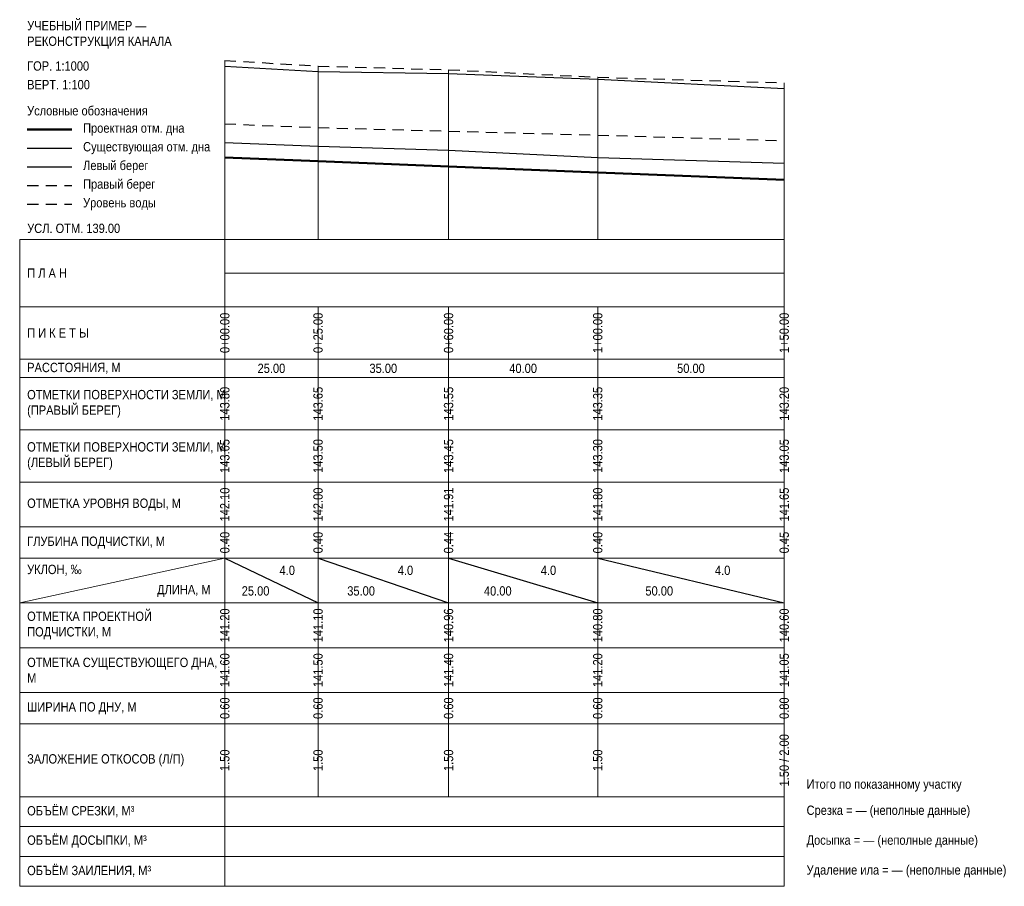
# Model space of a CAD drawing. Header units: metres. Extents: x -55 to 209, y -173 to 59.
import ezdxf
from ezdxf.enums import TextEntityAlignment as Align

# ---------------------------------------------------------------- set-up
doc = ezdxf.new("R2010")
doc.units = ezdxf.units.M
doc.linetypes.add('PROF_DASH', pattern=[2, 1.2, -0.8])
for name, color, linetype in [('PROF_EXISTING', 7, 'Continuous'), ('PROF_GRID', 7, 'Continuous'), ('PROF_LEFT_BANK', 7, 'Continuous'), ('PROF_LEGEND', 7, 'Continuous'), ('PROF_ORD', 7, 'Continuous'), ('PROF_PROJECT', 7, 'Continuous'), ('PROF_RIGHT_BANK', 7, 'Continuous'), ('PROF_SLOPE', 7, 'Continuous'), ('PROF_TEXT', 7, 'Continuous'), ('PROF_WATER', 7, 'Continuous')]:
    doc.layers.add(name, color=color, linetype=linetype)
doc.styles.get("Standard").update_dxf_attribs({"font": 'Arial.ttf'})

msp = doc.modelspace()

# ---------------------------------------------------------------- linework, layer by layer
at = {"layer": 'PROF_EXISTING', "color": 7, "lineweight": 30}
msp.add_lwpolyline([(0, 26), (25, 25), (60, 24), (100, 22), (150, 20.5)], dxfattribs=at)
at = {"layer": 'PROF_GRID', "color": 8, "lineweight": 18}
for points in [[(-55, 0), (150, 0)], [(-55, 0), (-55, -173.28125)], [(0, 0), (0, -173.28125)], [(150, 0), (150, -173.28125)], [(0, -9), (150, -9)], [(-55, -18), (150, -18)], [(0, -18), (0, -32)], [(25, -18), (25, -32)], [(60, -18), (60, -32)], [(100, -18), (100, -32)], [(150, -18), (150, -32)], [(-55, -32), (150, -32)], [(0, -32), (0, -37)], [(25, -32), (25, -37)], [(60, -32), (60, -37)], [(100, -32), (100, -37)], [(150, -32), (150, -37)], [(-55, -37), (150, -37)], [(0, -37), (0, -51)], [(25, -37), (25, -51)], [(60, -37), (60, -51)], [(100, -37), (100, -51)], [(150, -37), (150, -51)], [(-55, -51), (150, -51)], [(0, -51), (0, -65)], [(25, -51), (25, -65)], [(60, -51), (60, -65)], [(100, -51), (100, -65)], [(150, -51), (150, -65)], [(-55, -65), (150, -65)], [(0, -65), (0, -77)], [(25, -65), (25, -77)], [(60, -65), (60, -77)], [(100, -65), (100, -77)], [(150, -65), (150, -77)], [(-55, -77), (150, -77)], [(0, -77), (0, -85.375)], [(25, -77), (25, -85.375)], [(60, -77), (60, -85.375)], [(100, -77), (100, -85.375)], [(150, -77), (150, -85.375)], [(-55, -85.375), (150, -85.375)], [(-55, -97.375), (0, -85.375)], [(0, -85.375), (0, -97.375)], [(25, -85.375), (25, -97.375)], [(60, -85.375), (60, -97.375)], [(100, -85.375), (100, -97.375)], [(150, -85.375), (150, -97.375)], [(-55, -97.375), (150, -97.375)], [(0, -97.375), (0, -109.375)], [(25, -97.375), (25, -109.375)], [(60, -97.375), (60, -109.375)], [(100, -97.375), (100, -109.375)], [(150, -97.375), (150, -109.375)], [(-55, -109.375), (150, -109.375)], [(0, -109.375), (0, -121.375)], [(25, -109.375), (25, -121.375)], [(60, -109.375), (60, -121.375)], [(100, -109.375), (100, -121.375)], [(150, -109.375), (150, -121.375)], [(-55, -121.375), (150, -121.375)], [(0, -121.375), (0, -129.75)], [(25, -121.375), (25, -129.75)], [(60, -121.375), (60, -129.75)], [(100, -121.375), (100, -129.75)], [(150, -121.375), (150, -129.75)], [(-55, -129.75), (150, -129.75)], [(0, -129.75), (0, -149.28125)], [(25, -129.75), (25, -149.28125)], [(60, -129.75), (60, -149.28125)], [(100, -129.75), (100, -149.28125)], [(150, -129.75), (150, -149.28125)], [(-55, -149.28125), (150, -149.28125)], [(-55, -157.28125), (150, -157.28125)], [(-55, -165.28125), (150, -165.28125)], [(-55, -173.28125), (150, -173.28125)]]:
    msp.add_lwpolyline(points, dxfattribs=at)
at = {"layer": 'PROF_LEFT_BANK', "color": 7, "lineweight": 30}
msp.add_lwpolyline([(0, 46.5), (25, 45), (60, 44.5), (100, 43), (150, 40.5)], dxfattribs=at)
at = {"layer": 'PROF_LEGEND', "color": 1, "lineweight": 50}
msp.add_lwpolyline([(-53, 29.5), (-41, 29.5)], dxfattribs=at)
at = {"layer": 'PROF_LEGEND', "color": 7, "lineweight": 30}
for points in [[(-53, 24.5), (-41, 24.5)], [(-53, 19.5), (-41, 19.5)]]:
    msp.add_lwpolyline(points, dxfattribs=at)
at = {"layer": 'PROF_LEGEND', "color": 6, "linetype": 'PROF_DASH', "lineweight": 30, "ltscale": 2.5}
msp.add_lwpolyline([(-53, 14.5), (-41, 14.5)], dxfattribs=at)
at = {"layer": 'PROF_LEGEND', "color": 5, "linetype": 'PROF_DASH', "lineweight": 30, "ltscale": 2.5}
msp.add_lwpolyline([(-53, 9.5), (-41, 9.5)], dxfattribs=at)
at = {"layer": 'PROF_ORD', "color": 8, "lineweight": 18}
for points in [[(0, 0), (0, 48)], [(25, 0), (25, 46.5)], [(60, 0), (60, 45.5)], [(100, 0), (100, 43.5)], [(150, 0), (150, 42)]]:
    msp.add_lwpolyline(points, dxfattribs=at)
at = {"layer": 'PROF_PROJECT', "color": 1, "lineweight": 50}
msp.add_lwpolyline([(0, 22), (25, 21), (60, 19.6), (100, 18), (150, 16)], dxfattribs=at)
at = {"layer": 'PROF_RIGHT_BANK', "color": 6, "linetype": 'PROF_DASH', "lineweight": 30, "ltscale": 2.5}
msp.add_lwpolyline([(0, 48), (25, 46.5), (60, 45.5), (100, 43.5), (150, 42)], dxfattribs=at)
at = {"layer": 'PROF_SLOPE', "color": 7, "lineweight": 30}
for points in [[(0, -85.375), (25, -97.375)], [(25, -85.375), (60, -97.375)], [(60, -85.375), (100, -97.375)], [(100, -85.375), (150, -97.375)]]:
    msp.add_lwpolyline(points, dxfattribs=at)
at = {"layer": 'PROF_WATER', "color": 5, "linetype": 'PROF_DASH', "lineweight": 30, "ltscale": 2.5}
msp.add_lwpolyline([(0, 31), (25, 30), (60, 29.06667), (100, 28), (150, 26.5)], dxfattribs=at)

# ---------------------------------------------------------------- texts
at = {"layer": 'PROF_TEXT', "color": 7, "lineweight": 18, "width": 0.85}
for s, p in [('0+00.00', (0, -25)), ('0+25.00', (25, -25)), ('0+60.00', (60, -25)), ('1+00.00', (100, -25)), ('1+50.00', (150, -25)), ('143.80', (0, -44)), ('143.65', (25, -44)), ('143.55', (60, -44)), ('143.35', (100, -44)), ('143.20', (150, -44)), ('143.65', (0, -58)), ('143.50', (25, -58)), ('143.45', (60, -58)), ('143.30', (100, -58)), ('143.05', (150, -58)), ('0.40', (0, -81.1875)), ('0.40', (25, -81.1875)), ('0.44', (60, -81.1875)), ('0.40', (100, -81.1875)), ('0.45', (150, -81.1875)), ('141.60', (0, -115.375)), ('141.50', (25, -115.375)), ('141.40', (60, -115.375)), ('141.20', (100, -115.375)), ('141.05', (150, -115.375)), ('0.60', (0, -125.5625)), ('0.60', (25, -125.5625)), ('0.60', (60, -125.5625)), ('0.60', (100, -125.5625)), ('0.80', (150, -125.5625)), ('1.50 / 2.00', (150, -139.51562)), ('1.50', (0, -139.51562)), ('1.50', (25, -139.51562)), ('1.50', (60, -139.51562)), ('1.50', (100, -139.51562))]:
    msp.add_text(s, height=2.5, rotation=90, dxfattribs=at).set_placement(p, align=Align.MIDDLE_CENTER)
for s, p in [('25.00', (12.5, -34.5)), ('35.00', (42.5, -34.5)), ('40.00', (80, -34.5)), ('50.00', (125, -34.5)), ('4.0', (16.75, -88.615)), ('4.0', (48.45, -88.615)), ('4.0', (86.8, -88.615)), ('4.0', (133.5, -88.615)), ('25.00', (8.25, -94.135)), ('35.00', (36.55, -94.135)), ('40.00', (73.2, -94.135)), ('50.00', (116.5, -94.135))]:
    msp.add_text(s, height=2.5, dxfattribs=at).set_placement(p, align=Align.MIDDLE_CENTER)
at = {"layer": 'PROF_TEXT', "color": 5, "lineweight": 18, "width": 0.85}
for s, p in [('142.10', (0, -71)), ('142.00', (25, -71)), ('141.91', (60, -71)), ('141.80', (100, -71)), ('141.65', (150, -71))]:
    msp.add_text(s, height=2.5, rotation=90, dxfattribs=at).set_placement(p, align=Align.MIDDLE_CENTER)
at = {"layer": 'PROF_TEXT', "color": 1, "lineweight": 18, "width": 0.85}
for s, p in [('141.20', (0, -103.375)), ('141.10', (25, -103.375)), ('140.96', (60, -103.375)), ('140.80', (100, -103.375)), ('140.60', (150, -103.375))]:
    msp.add_text(s, height=2.5, rotation=90, dxfattribs=at).set_placement(p, align=Align.MIDDLE_CENTER)
at = {"layer": 'PROF_TEXT', "color": 7, "lineweight": 18, "char_height": 2.5, "attachment_point": 4}
for s, insert, width in [('{\\W0.85;\\pxql;УЧЕБНЫЙ ПРИМЕР — РЕКОНСТРУКЦИЯ КАНАЛА}', (-53, 54.875), 51), ('{\\W0.85;\\pxql;ГОР. 1:1000}', (-53, 46.5), 51), ('{\\W0.85;\\pxql;ВЕРТ. 1:100}', (-53, 41.5), 51), ('{\\W0.85;\\pxql;Условные обозначения}', (-53, 34.5), 51), ('{\\W0.85;\\pxql;Проектная отм. дна}', (-38, 29.5), 36), ('{\\W0.85;\\pxql;Существующая отм. дна}', (-38, 24.5), 36), ('{\\W0.85;\\pxql;Левый берег}', (-38, 19.5), 36), ('{\\W0.85;\\pxql;Правый берег}', (-38, 14.5), 36), ('{\\W0.85;\\pxql;Уровень воды}', (-38, 9.5), 36), ('{\\W0.85;\\pxql;УСЛ. ОТМ. 139.00}', (-53, 3), 51), ('{\\W0.85;\\pxql;П Л А Н}', (-53, -9), 51), ('{\\W0.85;\\pxql;П И К Е Т Ы}', (-53, -25), 51), ('{\\W0.85;\\pxql;РАССТОЯНИЯ, М}', (-53, -34.5), 51), ('{\\W0.85;\\pxql;ОТМЕТКИ ПОВЕРХНОСТИ ЗЕМЛИ, М\\P(ПРАВЫЙ БЕРЕГ)}', (-53, -44), 51), ('{\\W0.85;\\pxql;ОТМЕТКИ ПОВЕРХНОСТИ ЗЕМЛИ, М\\P(ЛЕВЫЙ БЕРЕГ)}', (-53, -58), 51), ('{\\W0.85;\\pxql;ОТМЕТКА УРОВНЯ ВОДЫ, М}', (-53, -71), 51), ('{\\W0.85;\\pxql;ГЛУБИНА ПОДЧИСТКИ, М}', (-53, -81.1875), 51), ('{\\W0.85;\\pxql;УКЛОН, ‰}', (-53, -88.615), 22), ('{\\W0.85;\\pxql;ДЛИНА, М}', (-18.15, -94.135), 16.5), ('{\\W0.85;\\pxql;ОТМЕТКА ПРОЕКТНОЙ ПОДЧИСТКИ, М}', (-53, -103.375), 51), ('{\\W0.85;\\pxql;ОТМЕТКА СУЩЕСТВУЮЩЕГО ДНА, М}', (-53, -115.375), 51), ('{\\W0.85;\\pxql;ШИРИНА ПО ДНУ, М}', (-53, -125.5625), 51), ('{\\W0.85;\\pxql;ЗАЛОЖЕНИЕ ОТКОСОВ (Л/П)}', (-53, -139.51562), 51), ('{\\W0.85;\\pxql;Итого по показанному участку}', (156, -146.28125), 80), ('{\\W0.85;\\pxql;ОБЪЁМ СРЕЗКИ, М³}', (-53, -153.28125), 51), ('{\\W0.85;\\pxql;Срезка = — (неполные данные)}', (156, -153.28125), 80), ('{\\W0.85;\\pxql;ОБЪЁМ ДОСЫПКИ, М³}', (-53, -161.28125), 51), ('{\\W0.85;\\pxql;Досыпка = — (неполные данные)}', (156, -161.28125), 80), ('{\\W0.85;\\pxql;ОБЪЁМ ЗАИЛЕНИЯ, М³}', (-53, -169.28125), 51), ('{\\W0.85;\\pxql;Удаление ила = — (неполные данные)}', (156, -169.28125), 80)]:
    msp.add_mtext(s, dxfattribs=dict(at, insert=insert, width=width))

doc.saveas('drawing.dxf')
